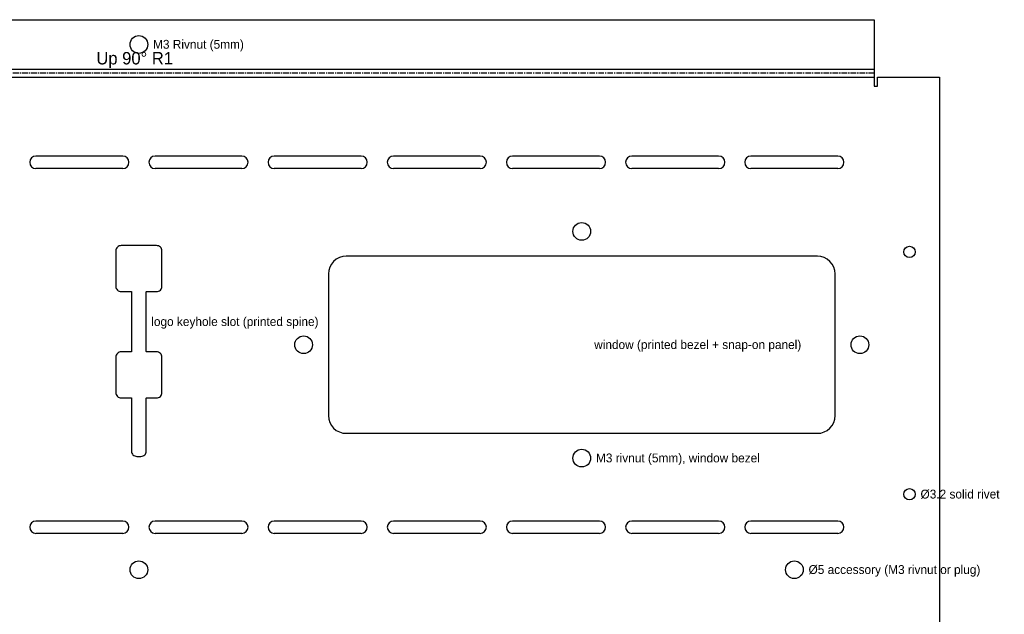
# Model space of a CAD drawing. Header units: millimetres. Extents: x 0 to 1370, y -1092 to 53.
# Tile 3 of 10: x 376 to 654, y -714 to -547. Entities that reach past the tile are written whole.
import ezdxf

# ---------------------------------------------------------------- set-up
doc = ezdxf.new("R2010")
doc.units = ezdxf.units.MM
doc.linetypes.add('CENTER2', pattern=[2.541, 1.587, -0.318, 0.318, -0.318])
for name, color, linetype in [('Bend Center', 1, 'CENTER2'), ('Bend Notes', 3, 'CONTINUOUS'), ('Leaders', 5, 'CONTINUOUS'), ('Visible', 7, 'CONTINUOUS'), ('Visible Narrow', 8, 'CONTINUOUS')]:
    doc.layers.add(name, color=color, linetype=linetype)

msp = doc.modelspace()

# ---------------------------------------------------------------- linework, layer by layer
at = {"layer": 'Bend Center'}
msp.add_line((617.02, -561.77), (202.02, -561.77), dxfattribs=at)
at = {"layer": 'Visible'}
for p, q in [((202.02, -546.64), (617.02, -546.64)), ((617.02, -546.64), (617.02, -560.14)), ((617.02, -560.14), (617.02, -560.64)), ((617.02, -560.64), (617.02, -562.9)), ((617.02, -562.9), (617.02, -565.4)), ((618.02, -565.4), (618.02, -562.9)), ((618.02, -562.9), (635.52, -562.9)), ((635.52, -562.9), (635.52, -729.4)), ((617.02, -565.4), (618.02, -565.4)), ((404.96, -585.15), (380.46, -585.15)), ((438.59, -585.15), (414.09, -585.15)), ((472.23, -585.15), (447.73, -585.15)), ((505.86, -585.15), (481.36, -585.15)), ((539.5, -585.15), (515, -585.15)), ((573.14, -585.15), (548.64, -585.15)), ((606.77, -585.15), (582.27, -585.15)), ((404.96, -588.65), (380.46, -588.65)), ((438.59, -588.65), (414.09, -588.65)), ((472.23, -588.65), (447.73, -588.65)), ((505.86, -588.65), (481.36, -588.65)), ((539.5, -588.65), (515, -588.65)), ((573.14, -588.65), (548.64, -588.65)), ((606.77, -588.65), (582.27, -588.65)), ((403.14, -611.33), (403.05, -611.61)), ((403.28, -611.07), (403.14, -611.33)), ((403.46, -610.84), (403.28, -611.07)), ((403.69, -610.66), (403.46, -610.84)), ((403.95, -610.52), (403.69, -610.66)), ((404.23, -610.43), (403.95, -610.52)), ((404.52, -610.4), (404.23, -610.43)), ((414.52, -610.4), (404.52, -610.4)), ((414.82, -610.43), (414.52, -610.4)), ((415.1, -610.52), (414.82, -610.43)), ((415.36, -610.66), (415.1, -610.52)), ((415.58, -610.84), (415.36, -610.66)), ((415.77, -611.07), (415.58, -610.84)), ((415.91, -611.33), (415.77, -611.07)), ((416, -611.61), (415.91, -611.33)), ((403.05, -611.61), (403.02, -611.9)), ((403.02, -611.9), (403.02, -621.9)), ((416.02, -611.9), (416, -611.61)), ((416.02, -621.9), (416.02, -611.9)), ((466.11, -613.78), (465.25, -614.25)), ((467.05, -613.5), (466.11, -613.78)), ((468.02, -613.4), (467.05, -613.5)), ((601.02, -613.4), (468.02, -613.4)), ((602, -613.5), (601.02, -613.4)), ((602.94, -613.78), (602, -613.5)), ((603.8, -614.25), (602.94, -613.78)), ((463.4, -616.49), (463.12, -617.43)), ((463.87, -615.63), (463.4, -616.49)), ((464.49, -614.87), (463.87, -615.63)), ((465.25, -614.25), (464.49, -614.87)), ((604.56, -614.87), (603.8, -614.25)), ((605.18, -615.63), (604.56, -614.87)), ((605.64, -616.49), (605.18, -615.63)), ((605.93, -617.43), (605.64, -616.49)), ((463.12, -617.43), (463.02, -618.4)), ((463.02, -618.4), (463.02, -658.4)), ((606.02, -618.4), (605.93, -617.43)), ((606.02, -658.4), (606.02, -618.4)), ((403.02, -621.9), (403.05, -622.2)), ((403.05, -622.2), (403.14, -622.48)), ((415.91, -622.48), (416, -622.2)), ((416, -622.2), (416.02, -621.9)), ((403.14, -622.48), (403.28, -622.74)), ((403.28, -622.74), (403.46, -622.96)), ((403.46, -622.96), (403.69, -623.15)), ((403.69, -623.15), (403.95, -623.29)), ((403.95, -623.29), (404.23, -623.37)), ((404.23, -623.37), (404.52, -623.4)), ((404.52, -623.4), (407.35, -623.4)), ((407.35, -623.4), (407.42, -623.41)), ((407.42, -623.41), (407.42, -623.48)), ((407.42, -623.48), (407.42, -640.33)), ((411.62, -623.48), (411.63, -623.41)), ((411.62, -640.33), (411.62, -623.48)), ((411.63, -623.41), (411.7, -623.4)), ((411.7, -623.4), (414.52, -623.4)), ((414.52, -623.4), (414.82, -623.37)), ((414.82, -623.37), (415.1, -623.29)), ((415.1, -623.29), (415.36, -623.15)), ((415.36, -623.15), (415.58, -622.96)), ((415.58, -622.96), (415.77, -622.74)), ((415.77, -622.74), (415.91, -622.48)), ((403.05, -641.61), (403.02, -641.9)), ((403.14, -641.33), (403.05, -641.61)), ((403.28, -641.07), (403.14, -641.33)), ((403.46, -640.84), (403.28, -641.07)), ((403.69, -640.66), (403.46, -640.84)), ((403.95, -640.52), (403.69, -640.66)), ((404.23, -640.43), (403.95, -640.52)), ((404.52, -640.4), (404.23, -640.43)), ((407.35, -640.4), (404.52, -640.4)), ((407.42, -640.4), (407.35, -640.4)), ((407.42, -640.33), (407.42, -640.4)), ((411.63, -640.4), (411.62, -640.33)), ((411.7, -640.4), (411.63, -640.4)), ((414.52, -640.4), (411.7, -640.4)), ((414.82, -640.43), (414.52, -640.4)), ((415.1, -640.52), (414.82, -640.43)), ((415.36, -640.66), (415.1, -640.52)), ((415.58, -640.84), (415.36, -640.66)), ((415.77, -641.07), (415.58, -640.84)), ((415.91, -641.33), (415.77, -641.07)), ((416, -641.61), (415.91, -641.33)), ((416.02, -641.9), (416, -641.61)), ((403.02, -641.9), (403.02, -651.9)), ((416.02, -651.9), (416.02, -641.9)), ((403.02, -651.9), (403.05, -652.2)), ((403.05, -652.2), (403.14, -652.48)), ((403.14, -652.48), (403.28, -652.74)), ((403.28, -652.74), (403.46, -652.96)), ((403.46, -652.96), (403.69, -653.15)), ((415.36, -653.15), (415.58, -652.96)), ((415.58, -652.96), (415.77, -652.74)), ((415.77, -652.74), (415.91, -652.48)), ((415.91, -652.48), (416, -652.2)), ((416, -652.2), (416.02, -651.9)), ((403.69, -653.15), (403.95, -653.29)), ((403.95, -653.29), (404.23, -653.37)), ((404.23, -653.37), (404.52, -653.4)), ((404.52, -653.4), (407.35, -653.4)), ((407.35, -653.4), (407.42, -653.41)), ((407.42, -653.41), (407.42, -653.48)), ((407.42, -653.48), (407.42, -668.4)), ((411.62, -653.48), (411.63, -653.41)), ((411.62, -668.4), (411.62, -653.48)), ((411.63, -653.41), (411.7, -653.4)), ((411.7, -653.4), (414.52, -653.4)), ((414.52, -653.4), (414.82, -653.37)), ((414.82, -653.37), (415.1, -653.29)), ((415.1, -653.29), (415.36, -653.15)), ((463.02, -658.4), (463.12, -659.38)), ((605.93, -659.38), (606.02, -658.4)), ((463.12, -659.38), (463.4, -660.32)), ((463.4, -660.32), (463.87, -661.18)), ((463.87, -661.18), (464.49, -661.94)), ((604.56, -661.94), (605.18, -661.18)), ((605.18, -661.18), (605.64, -660.32)), ((605.64, -660.32), (605.93, -659.38)), ((464.49, -661.94), (465.25, -662.56)), ((465.25, -662.56), (466.11, -663.02)), ((466.11, -663.02), (467.05, -663.31)), ((467.05, -663.31), (468.02, -663.4)), ((468.02, -663.4), (601.02, -663.4)), ((601.02, -663.4), (602, -663.31)), ((602, -663.31), (602.94, -663.02)), ((602.94, -663.02), (603.8, -662.56)), ((603.8, -662.56), (604.56, -661.94)), ((407.42, -668.4), (407.45, -668.7)), ((407.45, -668.7), (407.54, -668.98)), ((407.54, -668.98), (407.68, -669.24)), ((407.68, -669.24), (407.86, -669.46)), ((407.86, -669.46), (408.09, -669.65)), ((408.09, -669.65), (408.35, -669.79)), ((410.7, -669.79), (410.96, -669.65)), ((410.96, -669.65), (411.18, -669.46)), ((411.18, -669.46), (411.37, -669.24)), ((411.37, -669.24), (411.51, -668.98)), ((411.51, -668.98), (411.6, -668.7)), ((411.6, -668.7), (411.62, -668.4)), ((408.35, -669.79), (408.63, -669.87)), ((408.63, -669.87), (408.92, -669.9)), ((408.92, -669.9), (410.12, -669.9)), ((410.12, -669.9), (410.42, -669.87)), ((410.42, -669.87), (410.7, -669.79)), ((404.96, -688.15), (380.46, -688.15)), ((438.59, -688.15), (414.09, -688.15)), ((472.23, -688.15), (447.73, -688.15)), ((505.86, -688.15), (481.36, -688.15)), ((539.5, -688.15), (515, -688.15)), ((573.14, -688.15), (548.64, -688.15)), ((606.77, -688.15), (582.27, -688.15)), ((404.96, -691.65), (380.46, -691.65)), ((438.59, -691.65), (414.09, -691.65)), ((472.23, -691.65), (447.73, -691.65)), ((505.86, -691.65), (481.36, -691.65)), ((539.5, -691.65), (515, -691.65)), ((573.14, -691.65), (548.64, -691.65)), ((606.77, -691.65), (582.27, -691.65))]:
    msp.add_line(p, q, dxfattribs=at)
for centre, radius in [((409.52, -553.64), 2.5), ((534.52, -606.4), 2.5), ((627.02, -612.2), 1.6), ((456.02, -638.4), 2.5), ((613.02, -638.4), 2.5), ((534.52, -670.4), 2.5), ((627.02, -680.6), 1.6), ((409.52, -701.9), 2.5), ((594.52, -701.9), 2.5)]:
    msp.add_circle(centre, radius, dxfattribs=at)
for centre, start, end in [((380.46, -586.9), 90, 270), ((404.96, -586.9), 270, 90), ((414.09, -586.9), 90, 270), ((438.59, -586.9), 270, 90), ((447.73, -586.9), 90, 270), ((472.23, -586.9), 270, 90), ((481.36, -586.9), 90, 270), ((505.86, -586.9), 270, 90), ((515, -586.9), 90, 270), ((539.5, -586.9), 270, 90), ((548.64, -586.9), 90, 270), ((573.14, -586.9), 270, 90), ((582.27, -586.9), 90, 270), ((606.77, -586.9), 270, 90), ((380.46, -689.9), 90, 270), ((404.96, -689.9), 270, 90), ((414.09, -689.9), 90, 270), ((438.59, -689.9), 270, 90), ((447.73, -689.9), 90, 270), ((472.23, -689.9), 270, 90), ((481.36, -689.9), 90, 270), ((505.86, -689.9), 270, 90), ((515, -689.9), 90, 270), ((539.5, -689.9), 270, 90), ((548.64, -689.9), 90, 270), ((573.14, -689.9), 270, 90), ((582.27, -689.9), 90, 270), ((606.77, -689.9), 270, 90)]:
    msp.add_arc(centre, 1.75, start, end, dxfattribs=at)
at = {"layer": 'Visible Narrow'}
for p, q in [((202.02, -560.64), (617.02, -560.64)), ((202.02, -562.9), (617.02, -562.9))]:
    msp.add_line(p, q, dxfattribs=at)

# ---------------------------------------------------------------- texts
at = {"layer": 'Bend Notes'}
msp.add_text('Up 90%%D R1', height=3.5, dxfattribs=at).set_placement((397.52, -559.27))
at = {"layer": 'Leaders'}
for s, p in [('M3 Rivnut (5mm)', (413.52, -554.84)), ('logo keyhole slot (printed spine)', (413.02, -633.1)), ('window (printed bezel + snap-on panel)', (538.02, -639.6)), ('M3 rivnut (5mm), window bezel', (538.52, -671.6)), ('%%c3.2 solid rivet', (630.12, -681.8)), ('%%c5 accessory (M3 rivnut or plug)', (598.52, -703.1))]:
    msp.add_text(s, height=2.5, dxfattribs=at).set_placement(p)

doc.saveas('drawing.dxf')
